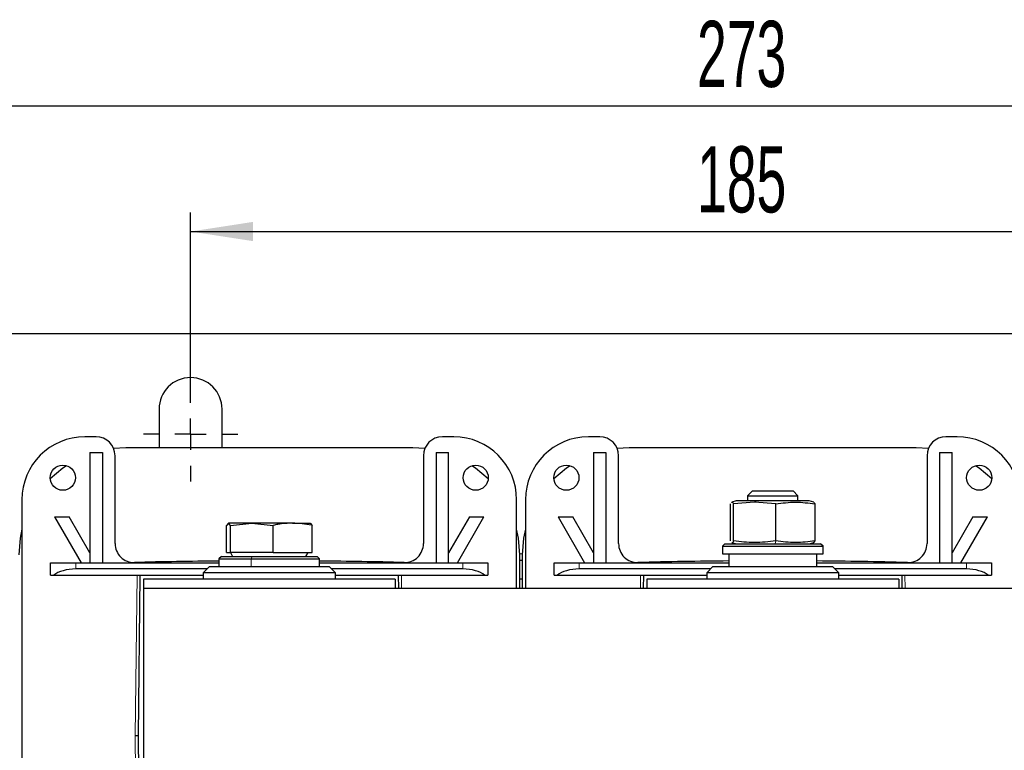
# Model space of a CAD drawing. Header units: millimetres. Extents: x 5 to 418, y 2 to 292.
# Tile 4 of 23: x 58 to 110, y 121 to 160. Entities that reach past the tile are written whole.
import ezdxf

# ---------------------------------------------------------------- set-up
doc = ezdxf.new("R2010")
doc.units = ezdxf.units.MM
doc.layers.add('SLD-0', color=7, linetype='Continuous')
doc.styles.add('SLDTEXTSTYLE0', font='TXT', dxfattribs={"width": 0.605})
doc.dimstyles.new('SLDDIMSTYLE0', dxfattribs={"dimtxt": 3.5, "dimasz": 3.302, "dimexe": 0, "dimexo": 0.0625, "dimgap": 0.875, "dimtad": 1, "dimlfac": 3, "dimrnd": 1e-09, "dimzin": 12, "dimdsep": 46, "dimtxsty": 'SLDTEXTSTYLE0', "dimsah": 1, "dimcen": 0.09, "dimadec": 0, "dimazin": 3, "dimtfac": 1, "dimtofl": 0, "dimtmove": 0, "dimatfit": 3, "dimfxl": 1, "dimfrac": 2, "dimtolj": 1, "dimtzin": 12, "dimarcsym": 0})

# ---------------------------------------------------------------- blocks, each defined once
blk = doc.blocks.new('_D_5')
at = {"layer": 'SLD-0'}
for p, q in [((67.367, 140.51), (67.367, 149.745)), ((129.034, 140.51), (129.034, 149.745)), ((67.367, 148.745), (129.034, 148.745))]:
    blk.add_line(p, q, dxfattribs=at)
for points in [[(67.367, 148.745), (70.669, 148.237), (70.669, 149.253)], [(129.034, 148.745), (125.732, 149.253), (125.732, 148.237)]]:
    blk.add_solid(points, dxfattribs=at)
at = {"layer": 'SLD-0', "insert": (94.19, 153.257), "char_height": 3.5, "attachment_point": 1, "style": 'SLDTEXTSTYLE0'}
blk.add_mtext('185', dxfattribs=at)
blk = doc.blocks.new('_D_6')
at = {"layer": 'SLD-0'}
for p, q in [((52.7, 140.51), (52.7, 156.386)), ((143.7, 140.51), (143.7, 156.386)), ((143.7, 155.386), (52.7, 155.386))]:
    blk.add_line(p, q, dxfattribs=at)
for points in [[(52.7, 155.386), (56.002, 154.878), (56.002, 155.894)], [(143.7, 155.386), (140.398, 155.894), (140.398, 154.878)]]:
    blk.add_solid(points, dxfattribs=at)
at = {"layer": 'SLD-0', "insert": (94.19, 159.898), "char_height": 3.5, "attachment_point": 1, "style": 'SLDTEXTSTYLE0'}
blk.add_mtext('273', dxfattribs=at)
blk = doc.blocks.new('SW_CENTERMARKSYMBOL_1')
at = {"layer": 'SLD-0', "color": 0}
for p, q in [((0, 1.667), (0, 2.5)), ((0, 0), (0, 0.833)), ((-1.667, 0), (-2.5, 0)), ((0, 0), (-0.833, 0)), ((0, 0), (0, -0.833)), ((0, 0), (0.833, 0)), ((1.667, 0), (2.5, 0)), ((0, -1.667), (0, -2.5))]:
    blk.add_line(p, q, dxfattribs=at)

msp = doc.modelspace()

# ---------------------------------------------------------------- linework, layer by layer
at = {"color": 7, "linetype": 'Continuous', "lineweight": 25}
for p, q in [((49.7002, 143.3437), (146.7002, 143.3437)), ((65.7002, 139.3437), (65.7002, 137.2937)), ((69.0336, 137.2937), (69.0336, 139.3437)), ((62.3669, 137.8771), (61.7669, 137.8771)), ((81.3002, 137.8771), (80.7002, 137.8771)), ((89.0336, 137.8771), (88.4336, 137.8771)), ((107.9669, 137.8771), (107.3669, 137.8771)), ((63.9336, 137.2937), (63.2918, 137.2573)), ((79.1336, 137.2937), (63.9336, 137.2937)), ((79.7753, 137.2573), (79.1336, 137.2937)), ((90.6002, 137.2937), (89.9585, 137.2573)), ((105.8002, 137.2937), (90.6002, 137.2937)), ((106.442, 137.2573), (105.8002, 137.2937)), ((62.0336, 137.0437), (62.7002, 137.0437)), ((62.0336, 137.0437), (62.0336, 131.2104)), ((62.7002, 137.0437), (62.7002, 131.2104)), ((63.3669, 132.2215), (63.3669, 136.8771)), ((79.7002, 136.8771), (79.7002, 132.2215)), ((80.3669, 137.0437), (80.3669, 131.2104)), ((80.3669, 137.0437), (81.0336, 137.0437)), ((81.0336, 131.2104), (81.0336, 137.0437)), ((88.7002, 137.0437), (89.3669, 137.0437)), ((88.7002, 137.0437), (88.7002, 131.2104)), ((89.3669, 137.0437), (89.3669, 131.2104)), ((90.0336, 132.2215), (90.0336, 136.8771)), ((106.3669, 136.8771), (106.3669, 132.2215)), ((107.0336, 137.0437), (107.0336, 131.2104)), ((107.0336, 137.0437), (107.7002, 137.0437)), ((107.7002, 131.2104), (107.7002, 137.0437)), ((58.4336, 134.5437), (58.4336, 109.5437)), ((84.6336, 129.8437), (84.6336, 134.5437)), ((85.1002, 134.5437), (85.1002, 129.8437)), ((97.1226, 135.0104), (96.8669, 134.7547)), ((96.8669, 134.7547), (96.8669, 134.4771)), ((96.8669, 134.7547), (99.5336, 134.7547)), ((97.1226, 135.0104), (99.2779, 135.0104)), ((99.5336, 134.7547), (99.2779, 135.0104)), ((99.5336, 134.4771), (99.5336, 134.7547)), ((95.9596, 132.3627), (95.9596, 134.3247)), ((96.2669, 134.4771), (96.0272, 134.4129)), ((97.2364, 134.4146), (96.116, 134.3247)), ((96.116, 132.3627), (96.116, 134.3247)), ((97.3402, 134.4771), (96.2669, 134.4771)), ((98.3567, 134.3247), (97.2364, 134.4146)), ((100.1336, 134.4771), (97.3402, 134.4771)), ((98.3567, 132.3627), (98.3567, 134.3247)), ((100.3733, 134.4129), (100.1336, 134.4771)), ((100.4409, 134.3247), (100.3711, 134.4048)), ((100.4409, 132.3627), (100.4409, 134.3247)), ((60.1669, 133.6353), (60.9367, 133.6353)), ((60.1669, 133.6353), (61.5669, 131.2104)), ((62.0336, 131.7355), (60.9367, 133.6353)), ((82.1304, 133.6353), (81.0336, 131.7355)), ((81.5002, 131.2104), (82.9002, 133.6353)), ((82.1304, 133.6353), (82.9002, 133.6353)), ((86.8336, 133.6353), (87.6034, 133.6353)), ((86.8336, 133.6353), (88.2336, 131.2104)), ((88.7002, 131.7355), (87.6034, 133.6353)), ((108.7971, 133.6353), (107.7002, 131.7355)), ((108.1669, 131.2104), (109.5669, 133.6353)), ((108.7971, 133.6353), (109.5669, 133.6353)), ((69.3746, 133.3104), (69.2691, 133.1884)), ((69.2691, 131.7437), (69.2691, 133.1884)), ((69.4801, 133.1884), (69.3746, 133.3104)), ((70.6123, 133.3104), (69.3746, 133.3104)), ((69.4801, 133.1884), (70.6123, 133.3104)), ((69.4801, 131.7437), (69.4801, 133.1884)), ((70.6123, 133.3104), (71.7445, 133.1884)), ((72.7712, 133.3104), (70.6123, 133.3104)), ((71.7445, 131.7437), (71.7445, 133.1884)), ((72.7712, 133.3104), (73.6979, 133.3104)), ((73.6925, 133.3104), (73.798, 133.1884)), ((73.798, 131.7437), (73.798, 133.1884)), ((95.6669, 132.2104), (95.5336, 132.0771)), ((95.5336, 132.0771), (95.5336, 131.6771)), ((95.5336, 132.0771), (100.8648, 132.0771)), ((95.6669, 132.2104), (100.7315, 132.2104)), ((96.0272, 132.2746), (96.2669, 132.2104)), ((100.1336, 132.2104), (100.3733, 132.2746)), ((100.3711, 132.2827), (100.4409, 132.3627)), ((100.7315, 132.2104), (100.7336, 132.2104)), ((100.8669, 132.0771), (100.7336, 132.2104)), ((100.8648, 132.0771), (100.8669, 132.0771)), ((100.8669, 131.6771), (100.8669, 132.0771)), ((69.0002, 131.5437), (68.8669, 131.4104)), ((68.8669, 131.4104), (68.8669, 131.0104)), ((68.8669, 131.4104), (70.5777, 131.4104)), ((69.0002, 131.5437), (70.6255, 131.5437)), ((69.2691, 131.7437), (69.4801, 131.7437)), ((69.4797, 131.7437), (69.5952, 131.5437)), ((71.7445, 131.7437), (69.4801, 131.7437)), ((70.5777, 131.4104), (74.2002, 131.4104)), ((70.6255, 131.5437), (74.0669, 131.5437)), ((71.7445, 131.7437), (73.798, 131.7437)), ((73.4719, 131.5437), (73.5874, 131.7437)), ((74.2002, 131.4104), (74.0669, 131.5437)), ((74.2002, 131.0104), (74.2002, 131.4104)), ((84.8002, 129.8437), (84.8002, 131.6271)), ((84.9336, 131.6271), (84.9336, 129.8437)), ((95.5336, 131.6771), (100.8648, 131.6771)), ((95.8669, 131.6771), (95.8669, 131.0104)), ((100.5336, 131.0104), (100.5336, 131.6771)), ((100.8648, 131.6771), (100.8669, 131.6771)), ((59.9502, 130.5437), (59.9502, 131.2104)), ((59.9502, 131.2104), (61.2836, 131.2104)), ((61.2836, 131.2104), (68.8669, 131.2104)), ((68.3669, 131.0104), (68.0336, 130.6771)), ((68.3669, 131.0104), (73.4209, 131.0104)), ((73.4209, 131.0104), (74.7002, 131.0104)), ((74.2002, 131.2104), (81.7836, 131.2104)), ((75.0336, 130.6771), (74.7002, 131.0104)), ((81.7836, 131.2104), (83.1169, 131.2104)), ((83.1169, 131.2104), (83.1169, 130.5437)), ((84.8002, 131.3437), (84.9336, 131.3437)), ((86.6169, 130.5437), (86.6169, 131.2104)), ((86.6169, 131.2104), (87.9502, 131.2104)), ((87.9502, 131.2104), (95.8669, 131.2104)), ((95.0336, 131.0104), (94.7002, 130.6771)), ((95.0336, 131.0104), (95.6977, 131.0104)), ((95.6977, 131.0104), (101.3669, 131.0104)), ((100.5336, 131.2104), (108.4502, 131.2104)), ((101.7002, 130.6771), (101.3669, 131.0104)), ((108.4502, 131.2104), (109.7836, 131.2104)), ((109.7836, 131.2104), (109.7836, 130.5437)), ((59.9502, 130.5437), (60.1289, 130.5437)), ((60.1289, 130.5437), (68.0336, 130.5437)), ((68.2336, 130.8771), (61.2836, 130.8771)), ((64.6002, 122.0437), (64.7002, 130.5437)), ((68.0336, 130.6771), (68.0336, 130.3437)), ((73.6196, 130.6771), (68.0336, 130.6771)), ((75.0336, 130.6771), (73.6196, 130.6771)), ((81.7836, 130.8771), (74.8336, 130.8771)), ((75.0336, 130.3437), (75.0336, 130.6771)), ((75.0336, 130.5437), (82.9383, 130.5437)), ((78.3669, 130.5437), (78.3751, 129.8437)), ((82.9383, 130.5437), (83.1169, 130.5437)), ((86.6169, 130.5437), (86.7955, 130.5437)), ((86.7955, 130.5437), (94.7002, 130.5437)), ((94.9002, 130.8771), (87.9502, 130.8771)), ((91.3587, 129.8437), (91.3669, 130.5437)), ((94.7002, 130.6771), (94.7002, 130.3437)), ((95.4343, 130.6771), (94.7002, 130.6771)), ((101.7002, 130.6771), (95.4343, 130.6771)), ((108.4502, 130.8771), (101.5002, 130.8771)), ((101.7002, 130.3437), (101.7002, 130.6771)), ((101.7002, 130.5437), (109.6049, 130.5437)), ((105.0336, 130.5437), (105.0418, 129.8437)), ((109.6049, 130.5437), (109.7836, 130.5437)), ((64.8669, 130.3437), (64.8669, 129.8437)), ((78.2002, 130.3437), (64.8669, 130.3437)), ((131.5336, 129.8437), (64.8669, 129.8437)), ((64.8669, 129.8437), (64.8669, 114.2437)), ((78.2002, 130.3437), (78.2002, 129.8437)), ((84.9336, 130.3437), (84.8002, 130.3437)), ((104.8669, 130.3437), (91.5336, 130.3437)), ((91.5336, 130.3437), (91.5336, 129.8437)), ((104.8669, 130.3437), (104.8669, 129.8437)), ((64.6002, 122.0437), (64.4335, 122.0437)), ((64.7002, 113.5437), (64.6002, 122.0437))]:
    msp.add_line(p, q, dxfattribs=at)
at = {"color": 7, "linetype": 'Continuous', "lineweight": 18}
for p, q in [((97.3402, 134.4771), (97.2364, 134.4146)), ((98.3211, 132.2104), (98.3567, 132.3627)), ((100.7315, 132.2104), (100.8648, 132.0771)), ((100.8648, 131.6771), (100.8648, 132.0771)), ((70.6255, 131.5437), (70.5777, 131.4104)), ((70.5777, 131.0104), (70.5777, 131.4104)), ((84.8, 131.6771), (84.9338, 131.6771)), ((61.2836, 130.8771), (61.2836, 131.2104)), ((81.7836, 131.2104), (81.7836, 130.8771)), ((87.9502, 130.8771), (87.9502, 131.2104)), ((108.4502, 131.2104), (108.4502, 130.8771)), ((64.4335, 122.0437), (64.5335, 130.5437)), ((78.5336, 130.5437), (78.5418, 129.8437)), ((91.192, 129.8437), (91.2002, 130.5437)), ((105.2002, 130.5437), (105.2085, 129.8437)), ((64.5335, 113.5437), (64.4335, 122.0437))]:
    msp.add_line(p, q, dxfattribs=at)
at = {"color": 7, "linetype": 'Continuous', "lineweight": 25, "flags": 128}
for points in [[(60.7979, 136.3471), (60.6028, 136.2115), (59.9368, 135.6442)], [(83.1303, 135.6442), (82.4643, 136.2115), (82.2692, 136.3471)], [(87.4645, 136.3471), (87.2694, 136.2115), (86.6035, 135.6442)], [(109.7969, 135.6442), (109.131, 136.2115), (108.9359, 136.3471)], [(58.4336, 132.9913), (58.3367, 132.5135), (58.2669, 131.6271)], [(84.8002, 131.6271), (84.7305, 132.5135), (84.6336, 132.9913)], [(85.1002, 132.9913), (85.0033, 132.5135), (84.9336, 131.6271)]]:
    msp.add_lwpolyline(points, dxfattribs=at)
at = {"color": 7, "linetype": 'Continuous', "lineweight": 25}
for centre in [(60.6002, 135.7104), (82.4669, 135.7104), (87.2669, 135.7104), (109.1336, 135.7104)]:
    msp.add_circle(centre, 0.6667, dxfattribs=at)
for centre, radius, start, end in [((67.3669, 139.3437), 1.6667, 0, 180), ((61.7669, 134.5437), 3.3333, 90, 180), ((62.3669, 136.8771), 1, 0, 90), ((80.7002, 136.8771), 1, 90, 180), ((81.3002, 134.5437), 3.3333, 0, 90), ((88.4336, 134.5437), 3.3333, 90, 180), ((89.0336, 136.8771), 1, 0, 90), ((107.3669, 136.8771), 1, 90, 180), ((107.9669, 134.5437), 3.3333, 0, 90), ((64.3669, 132.2215), 1, 180, 271.4214), ((78.7002, 132.2215), 1, 268.5786, 0), ((91.0336, 132.2215), 1, 180, 271.4214), ((105.3669, 132.2215), 1, 268.5786, 0), ((71.5336, -156.6029), 287.9133, 90.530684, 91.421402), ((71.5336, -156.6029), 287.9133, 88.578598, 89.469316), ((98.2002, -156.6029), 287.9133, 90.464347, 91.421402), ((98.2002, -156.6029), 287.9133, 88.578598, 89.535653)]:
    msp.add_arc(centre, radius, start, end, dxfattribs=at)
for centre, start_param, end_param in [((61.2836, 130.2104), 1.5707963, 2.6179939), ((81.7836, 130.2104), 0.5235988, 1.5707963), ((87.9502, 130.2104), 1.5707963, 2.6179939), ((108.4502, 130.2104), 0.5235988, 1.5707963)]:
    msp.add_ellipse(centre, major_axis=(1.3333, 0), ratio=0.5, start_param=start_param, end_param=end_param, dxfattribs=at)
for points, knots in [([(96.0293, 134.4048), (96.0322, 134.4084), (96.0611, 134.4448), (96.09, 134.3817), (96.116, 134.3247)], [0, 0, 0, 0, 0.0976251, 1, 1, 1, 1]), ([(98.3567, 134.3247), (98.7041, 134.3697), (99.3988, 134.4595), (100.0935, 134.3697), (100.4409, 134.3247)], [0, 0, 0, 0, 0.4999949, 1, 1, 1, 1]), ([(72.7712, 133.3104), (72.5113, 133.2967), (72.1668, 133.2786), (71.8277, 133.2062), (71.7445, 133.1884)], [0, 0, 0, 0, 0.7546767, 1, 1, 1, 1]), ([(73.798, 133.1884), (73.7873, 133.1908), (73.4489, 133.2655), (73.1046, 133.2883), (72.7712, 133.3104)], [0, 0, 0, 0, 0.031485, 1, 1, 1, 1]), ([(96.116, 132.3627), (96.09, 132.3058), (96.0611, 132.2427), (96.0322, 132.2791), (96.0293, 132.2827)], [0, 0, 0, 0, 0.9023565, 1, 1, 1, 1]), ([(98.3567, 132.3627), (97.9826, 132.3178), (97.2357, 132.228), (96.4888, 132.3179), (96.116, 132.3627)], [0, 0, 0, 0, 0.5008729, 1, 1, 1, 1]), ([(100.4409, 132.3627), (100.0935, 132.3178), (99.3988, 132.228), (98.7041, 132.3178), (98.3567, 132.3627)], [0, 0, 0, 0, 0.4999949, 1, 1, 1, 1])]:
    msp.add_open_spline(points, degree=3, knots=knots, dxfattribs=at)

# ---------------------------------------------------------------- block references
at = {"layer": 'SLD-0'}
msp.add_blockref('SW_CENTERMARKSYMBOL_1', (67.3669, 138.0104), dxfattribs=at)

# ---------------------------------------------------------------- dimensions: what is measured, and where the dimension line sits
for base, p1, p2, picture, middle in [((52.7002, 155.386), (143.7002, 140.5104), (52.7002, 140.5104), '_D_6', (98.2002, 155.386)), ((129.0336, 148.7448), (67.3669, 140.5104), (129.0336, 140.5104), '_D_5', (98.2002, 148.7448))]:
    dim = msp.add_linear_dim(base=base, p1=p1, p2=p2, dimstyle='SLDDIMSTYLE0', dxfattribs=at)
    dim.commit()
    dim.dimension.update_dxf_attribs({"geometry": picture, "text_midpoint": middle, "dimtype": 160})

doc.saveas('drawing.dxf')
